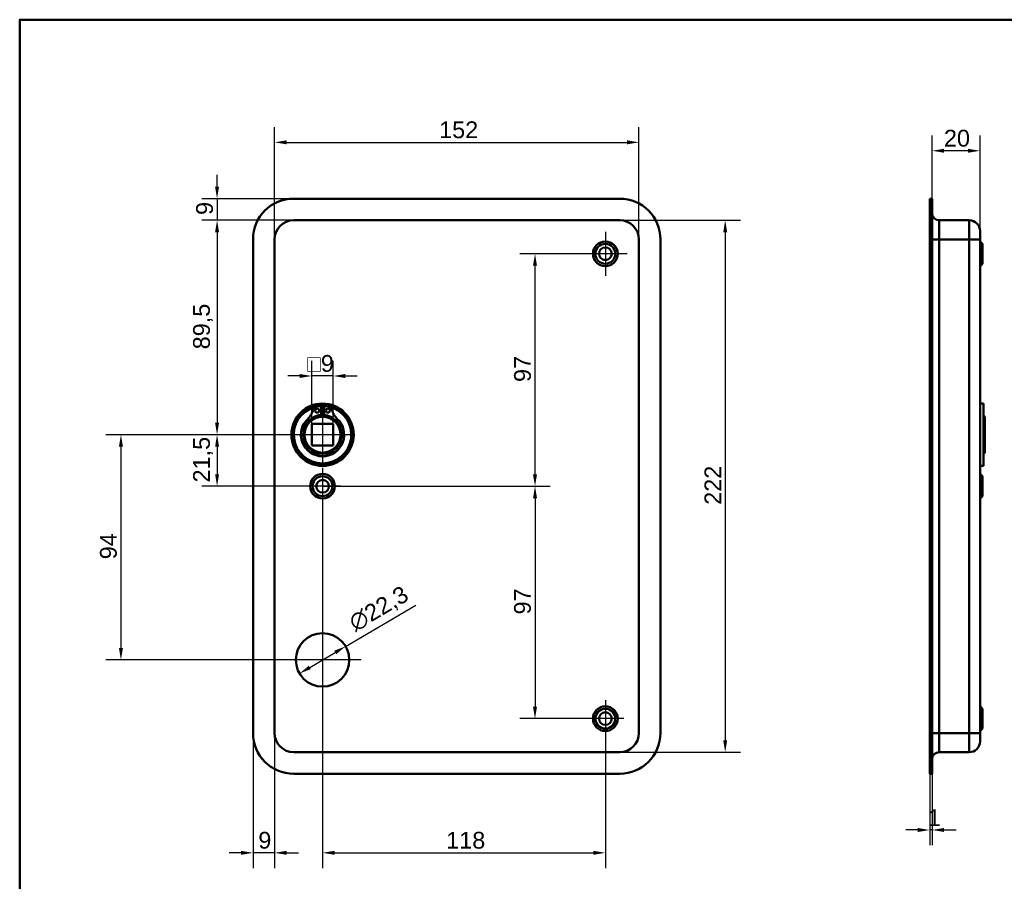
# Model space of a CAD drawing. Header units: millimetres. Extents: x 20 to 833, y 20 to 574.
# Tile 2 of 4: x 20 to 431, y 214 to 574. Entities that reach past the tile are written whole.
import ezdxf

# ---------------------------------------------------------------- set-up
doc = ezdxf.new("R2010")
doc.units = ezdxf.units.MM
doc.header["$LTSCALE"] = 2
for name, color, linetype, lineweight in [('Bemaßungen(DIN)', 7, 'Continuous', 25), ('Mittelpunktmarkierung(DIN)', 7, 'Continuous', 25), ('Sichtbare Kanten(DIN)', 7, 'Continuous', 50), ('Sichtbare tangentiale Kanten(DIN)', 7, 'Continuous', 50), ('Skizziergeometrie(DIN)', 7, 'Continuous', 50)]:
    doc.layers.add(name, color=color, linetype=linetype, lineweight=lineweight)
doc.styles.add('STANDARD-DIN~0', font='arial.ttf')
doc.dimstyles.new('CAD-LAN', dxfattribs={"dimscale": 2, "dimtxt": 3.5, "dimasz": 2.5, "dimexe": 3.175, "dimexo": 0, "dimgap": 0.8, "dimtad": 1, "dimrnd": 1e-08, "dimtxsty": 'STANDARD-DIN~0', "dimcen": 0.09, "dimdle": 10, "dimclrd": 250, "dimclre": 250, "dimclrt": 250, "dimadec": 0, "dimazin": 2, "dimtfac": 1, "dimtmove": 0, "dimatfit": 3, "dimfxl": 1, "dimtolj": 1, "dimtzin": 0, "dimlwd": 25, "dimlwe": 25, "dimarcsym": 0})

# ---------------------------------------------------------------- blocks, each defined once
blk = doc.blocks.new('Ränder Standardrahmen')
at = {"layer": 'Skizziergeometrie(DIN)', "flags": 128}
blk.add_lwpolyline([(10, 10), (10, 287), (410, 287), (410, 10), (10, 10)], dxfattribs=at)
blk = doc.blocks.new('*D8')
at = {"layer": 'Bemaßungen(DIN)', "color": 250, "linetype": 'Continuous', "lineweight": 25, "true_color": 0x3f3f3f, "transparency": 16777216}
for p, q in [((126.35, 482.3), (126.35, 529.16)), ((278.35, 482.3), (278.35, 529.16)), ((131.35, 522.81), (273.35, 522.81))]:
    blk.add_line(p, q, dxfattribs=at)
at = {"layer": 'Bemaßungen(DIN)', "color": 250, "linetype": 'Continuous', "true_color": 0x3f3f3f, "transparency": 16777216}
for points in [[(131.35, 523.65), (131.35, 521.98), (126.35, 522.81)], [(273.35, 523.65), (273.35, 521.98), (278.35, 522.81)]]:
    blk.add_solid(points, dxfattribs=at)
at = {"layer": 'Defpoints', "color": 0, "linetype": 'Continuous', "transparency": 16777216}
for p in [(278.35, 522.81), (126.35, 482.3), (278.35, 482.3)]:
    blk.add_point(p, dxfattribs=at)
at = {"layer": 'Bemaßungen(DIN)', "color": 250, "linetype": 'Continuous', "lineweight": 25, "true_color": 0x3f3f3f, "transparency": 16777216, "insert": (194.98, 531.56), "char_height": 7, "attachment_point": 1, "style": 'STANDARD-DIN~0'}
blk.add_mtext('\\A1;152', dxfattribs=at)
blk = doc.blocks.new('*D9')
at = {"layer": 'Bemaßungen(DIN)', "color": 250, "linetype": 'Continuous', "lineweight": 25, "true_color": 0x3f3f3f, "transparency": 16777216}
for p, q in [((270.35, 490.3), (320.7, 490.3)), ((314.35, 485.3), (314.35, 273.3)), ((270.35, 268.3), (320.7, 268.3))]:
    blk.add_line(p, q, dxfattribs=at)
at = {"layer": 'Bemaßungen(DIN)', "color": 250, "linetype": 'Continuous', "true_color": 0x3f3f3f, "transparency": 16777216}
for points in [[(313.52, 485.3), (315.18, 485.3), (314.35, 490.3)], [(313.52, 273.3), (315.18, 273.3), (314.35, 268.3)]]:
    blk.add_solid(points, dxfattribs=at)
at = {"layer": 'Defpoints', "color": 0, "linetype": 'Continuous', "transparency": 16777216}
for p in [(270.35, 490.3), (270.35, 268.3), (314.35, 268.3)]:
    blk.add_point(p, dxfattribs=at)
at = {"layer": 'Bemaßungen(DIN)', "color": 250, "linetype": 'Continuous', "lineweight": 25, "true_color": 0x3f3f3f, "transparency": 16777216, "insert": (305.72, 371.54), "char_height": 7, "attachment_point": 1, "rotation": 90, "style": 'STANDARD-DIN~0'}
blk.add_mtext('\\A1;222', dxfattribs=at)
blk = doc.blocks.new('*D10')
at = {"layer": 'Bemaßungen(DIN)', "color": 250, "linetype": 'Continuous', "lineweight": 25, "true_color": 0x3f3f3f, "transparency": 16777216}
for p, q in [((134.35, 490.3), (96, 490.3)), ((102.35, 485.3), (102.35, 405.8)), ((146.35, 400.8), (96, 400.8))]:
    blk.add_line(p, q, dxfattribs=at)
at = {"layer": 'Bemaßungen(DIN)', "color": 250, "linetype": 'Continuous', "true_color": 0x3f3f3f, "transparency": 16777216}
for points in [[(101.52, 485.3), (103.18, 485.3), (102.35, 490.3)], [(101.52, 405.8), (103.18, 405.8), (102.35, 400.8)]]:
    blk.add_solid(points, dxfattribs=at)
at = {"layer": 'Defpoints', "color": 0, "linetype": 'Continuous', "transparency": 16777216}
for p in [(134.35, 490.3), (102.35, 400.8), (146.35, 400.8)]:
    blk.add_point(p, dxfattribs=at)
at = {"layer": 'Bemaßungen(DIN)', "color": 250, "linetype": 'Continuous', "lineweight": 25, "true_color": 0x3f3f3f, "transparency": 16777216, "insert": (92.34, 436.43), "char_height": 7, "attachment_point": 1, "rotation": 90, "style": 'STANDARD-DIN~0'}
blk.add_mtext('\\A1;89,5', dxfattribs=at)
blk = doc.blocks.new('*D11')
at = {"layer": 'Bemaßungen(DIN)', "color": 250, "linetype": 'Continuous', "lineweight": 25, "true_color": 0x3f3f3f, "transparency": 16777216}
for p, q in [((146.35, 400.8), (96, 400.8)), ((102.35, 395.8), (102.35, 384.3)), ((146.35, 379.3), (96, 379.3))]:
    blk.add_line(p, q, dxfattribs=at)
at = {"layer": 'Bemaßungen(DIN)', "color": 250, "linetype": 'Continuous', "true_color": 0x3f3f3f, "transparency": 16777216}
for points in [[(101.52, 395.8), (103.18, 395.8), (102.35, 400.8)], [(101.52, 384.3), (103.18, 384.3), (102.35, 379.3)]]:
    blk.add_solid(points, dxfattribs=at)
at = {"layer": 'Defpoints', "color": 0, "linetype": 'Continuous', "transparency": 16777216}
for p in [(146.35, 400.8), (102.35, 379.3), (146.35, 379.3)]:
    blk.add_point(p, dxfattribs=at)
at = {"layer": 'Bemaßungen(DIN)', "color": 250, "linetype": 'Continuous', "lineweight": 25, "true_color": 0x3f3f3f, "transparency": 16777216, "insert": (92.34, 380.87), "char_height": 7, "attachment_point": 1, "rotation": 90, "style": 'STANDARD-DIN~0'}
blk.add_mtext('\\A1;21,5', dxfattribs=at)
blk = doc.blocks.new('*D12')
at = {"layer": 'Bemaßungen(DIN)', "color": 250, "linetype": 'Continuous', "lineweight": 25, "true_color": 0x3f3f3f, "transparency": 16777216}
for p, q in [((146.35, 400.8), (55.89, 400.8)), ((62.24, 395.8), (62.24, 311.8)), ((146.35, 306.8), (55.89, 306.8))]:
    blk.add_line(p, q, dxfattribs=at)
at = {"layer": 'Bemaßungen(DIN)', "color": 250, "linetype": 'Continuous', "true_color": 0x3f3f3f, "transparency": 16777216}
for points in [[(61.4, 395.8), (63.07, 395.8), (62.24, 400.8)], [(61.4, 311.8), (63.07, 311.8), (62.24, 306.8)]]:
    blk.add_solid(points, dxfattribs=at)
at = {"layer": 'Defpoints', "color": 0, "linetype": 'Continuous', "transparency": 16777216}
for p in [(146.35, 400.8), (62.24, 306.8), (146.35, 306.8)]:
    blk.add_point(p, dxfattribs=at)
at = {"layer": 'Bemaßungen(DIN)', "color": 250, "linetype": 'Continuous', "lineweight": 25, "true_color": 0x3f3f3f, "transparency": 16777216, "insert": (53.49, 348.8), "char_height": 7, "attachment_point": 1, "rotation": 90, "style": 'STANDARD-DIN~0'}
blk.add_mtext('\\A1;94', dxfattribs=at)
blk = doc.blocks.new('*D13')
at = {"layer": 'Bemaßungen(DIN)', "color": 250, "linetype": 'Continuous', "lineweight": 25, "true_color": 0x3f3f3f, "transparency": 16777216}
for p, q in [((102.35, 504.3), (102.35, 509.3)), ((134.35, 499.3), (96, 499.3)), ((102.35, 499.3), (102.35, 490.3)), ((134.35, 490.3), (96, 490.3)), ((102.35, 485.3), (102.35, 480.3))]:
    blk.add_line(p, q, dxfattribs=at)
at = {"layer": 'Bemaßungen(DIN)', "color": 250, "linetype": 'Continuous', "true_color": 0x3f3f3f, "transparency": 16777216}
for points in [[(101.52, 504.3), (103.18, 504.3), (102.35, 499.3)], [(101.52, 485.3), (103.18, 485.3), (102.35, 490.3)]]:
    blk.add_solid(points, dxfattribs=at)
at = {"layer": 'Defpoints', "color": 0, "linetype": 'Continuous', "transparency": 16777216}
for p in [(134.35, 499.3), (102.35, 490.3), (134.35, 490.3)]:
    blk.add_point(p, dxfattribs=at)
at = {"layer": 'Bemaßungen(DIN)', "color": 250, "linetype": 'Continuous', "lineweight": 25, "true_color": 0x3f3f3f, "transparency": 16777216, "insert": (93.6, 492.5), "char_height": 7, "attachment_point": 1, "rotation": 90, "style": 'STANDARD-DIN~0'}
blk.add_mtext('\\A1;9', dxfattribs=at)
blk = doc.blocks.new('*D14')
at = {"layer": 'Bemaßungen(DIN)', "color": 250, "linetype": 'Continuous', "lineweight": 25, "true_color": 0x3f3f3f, "transparency": 16777216}
for p, q in [((255.2, 476.3), (228.65, 476.3)), ((235, 384.3), (235, 471.3)), ((146.35, 379.3), (241.35, 379.3))]:
    blk.add_line(p, q, dxfattribs=at)
at = {"layer": 'Bemaßungen(DIN)', "color": 250, "linetype": 'Continuous', "true_color": 0x3f3f3f, "transparency": 16777216}
for points in [[(234.16, 471.3), (235.83, 471.3), (235, 476.3)], [(234.16, 384.3), (235.83, 384.3), (235, 379.3)]]:
    blk.add_solid(points, dxfattribs=at)
at = {"layer": 'Defpoints', "color": 0, "linetype": 'Continuous', "transparency": 16777216}
for p in [(235, 476.3), (255.2, 476.3), (146.35, 379.3)]:
    blk.add_point(p, dxfattribs=at)
at = {"layer": 'Bemaßungen(DIN)', "color": 250, "linetype": 'Continuous', "lineweight": 25, "true_color": 0x3f3f3f, "transparency": 16777216, "insert": (226.25, 422.79), "char_height": 7, "attachment_point": 1, "rotation": 90, "style": 'STANDARD-DIN~0'}
blk.add_mtext('\\A1;97', dxfattribs=at)
blk = doc.blocks.new('*D15')
at = {"layer": 'Bemaßungen(DIN)', "color": 250, "linetype": 'Continuous', "lineweight": 25, "true_color": 0x3f3f3f, "transparency": 16777216}
for p, q in [((146.35, 379.3), (241.35, 379.3)), ((235, 374.3), (235, 287.3)), ((256.7, 282.3), (228.65, 282.3))]:
    blk.add_line(p, q, dxfattribs=at)
at = {"layer": 'Bemaßungen(DIN)', "color": 250, "linetype": 'Continuous', "true_color": 0x3f3f3f, "transparency": 16777216}
for points in [[(234.16, 374.3), (235.83, 374.3), (235, 379.3)], [(234.16, 287.3), (235.83, 287.3), (235, 282.3)]]:
    blk.add_solid(points, dxfattribs=at)
at = {"layer": 'Defpoints', "color": 0, "linetype": 'Continuous', "transparency": 16777216}
for p in [(146.35, 379.3), (235, 282.3), (256.7, 282.3)]:
    blk.add_point(p, dxfattribs=at)
at = {"layer": 'Bemaßungen(DIN)', "color": 250, "linetype": 'Continuous', "lineweight": 25, "true_color": 0x3f3f3f, "transparency": 16777216, "insert": (226.25, 325.79), "char_height": 7, "attachment_point": 1, "rotation": 90, "style": 'STANDARD-DIN~0'}
blk.add_mtext('\\A1;97', dxfattribs=at)
blk = doc.blocks.new('*D16')
at = {"layer": 'Bemaßungen(DIN)', "color": 250, "linetype": 'Continuous', "lineweight": 25, "true_color": 0x3f3f3f, "transparency": 16777216}
for p, q in [((146.35, 371.65), (146.35, 219.95)), ((264.35, 274.65), (264.35, 219.95)), ((151.35, 226.3), (259.35, 226.3))]:
    blk.add_line(p, q, dxfattribs=at)
at = {"layer": 'Bemaßungen(DIN)', "color": 250, "linetype": 'Continuous', "true_color": 0x3f3f3f, "transparency": 16777216}
for points in [[(151.35, 227.13), (151.35, 225.47), (146.35, 226.3)], [(259.35, 227.13), (259.35, 225.47), (264.35, 226.3)]]:
    blk.add_solid(points, dxfattribs=at)
at = {"layer": 'Defpoints', "color": 0, "linetype": 'Continuous', "transparency": 16777216}
for p in [(146.35, 371.65), (264.35, 274.65), (264.35, 226.3)]:
    blk.add_point(p, dxfattribs=at)
at = {"layer": 'Bemaßungen(DIN)', "color": 250, "linetype": 'Continuous', "lineweight": 25, "true_color": 0x3f3f3f, "transparency": 16777216, "insert": (197.94, 235.05), "char_height": 7, "attachment_point": 1, "style": 'STANDARD-DIN~0'}
blk.add_mtext('\\A1;118', dxfattribs=at)
blk = doc.blocks.new('*D17')
at = {"layer": 'Bemaßungen(DIN)', "color": 250, "linetype": 'Continuous', "lineweight": 25, "true_color": 0x3f3f3f, "transparency": 16777216}
for p, q in [((117.35, 276.3), (117.35, 219.95)), ((126.35, 276.3), (126.35, 219.95)), ((112.35, 226.3), (107.35, 226.3)), ((126.35, 226.3), (117.35, 226.3)), ((131.35, 226.3), (136.35, 226.3))]:
    blk.add_line(p, q, dxfattribs=at)
at = {"layer": 'Bemaßungen(DIN)', "color": 250, "linetype": 'Continuous', "true_color": 0x3f3f3f, "transparency": 16777216}
for points in [[(112.35, 227.13), (112.35, 225.47), (117.35, 226.3)], [(131.35, 227.13), (131.35, 225.47), (126.35, 226.3)]]:
    blk.add_solid(points, dxfattribs=at)
at = {"layer": 'Defpoints', "color": 0, "linetype": 'Continuous', "transparency": 16777216}
for p in [(117.35, 276.3), (126.35, 276.3), (117.35, 226.3)]:
    blk.add_point(p, dxfattribs=at)
at = {"layer": 'Bemaßungen(DIN)', "color": 250, "linetype": 'Continuous', "lineweight": 25, "true_color": 0x3f3f3f, "transparency": 16777216, "insert": (119.55, 235.05), "char_height": 7, "attachment_point": 1, "style": 'STANDARD-DIN~0'}
blk.add_mtext('\\A1;9', dxfattribs=at)
blk = doc.blocks.new('*D18')
at = {"layer": 'Bemaßungen(DIN)', "color": 250, "linetype": 'Continuous', "lineweight": 25, "true_color": 0x3f3f3f, "transparency": 16777216}
for p, q in [((155.96, 312.46), (185.25, 329.72)), ((141.05, 303.68), (151.65, 309.92))]:
    blk.add_line(p, q, dxfattribs=at)
at = {"layer": 'Bemaßungen(DIN)', "color": 250, "linetype": 'Continuous', "true_color": 0x3f3f3f, "transparency": 16777216}
for points in [[(151.22, 310.64), (152.07, 309.2), (155.96, 312.46)], [(140.63, 304.39), (141.47, 302.96), (136.74, 301.14)]]:
    blk.add_solid(points, dxfattribs=at)
at = {"layer": 'Defpoints', "color": 0, "linetype": 'Continuous', "transparency": 16777216}
for p in [(155.96, 312.46), (136.74, 301.14)]:
    blk.add_point(p, dxfattribs=at)
at = {"layer": 'Bemaßungen(DIN)', "color": 250, "linetype": 'Continuous', "lineweight": 25, "true_color": 0x3f3f3f, "transparency": 16777216, "insert": (156.44, 324.64), "char_height": 7, "attachment_point": 1, "rotation": 30.514, "style": 'STANDARD-DIN~0'}
blk.add_mtext('\\A1;∅22,3', dxfattribs=at)
blk = doc.blocks.new('*D19')
at = {"layer": 'Bemaßungen(DIN)', "color": 250, "linetype": 'Continuous', "lineweight": 25, "true_color": 0x3f3f3f, "transparency": 16777216}
for p, q in [((141.85, 405.3), (141.85, 431.65)), ((150.85, 405.3), (150.85, 431.65)), ((136.85, 425.3), (131.85, 425.3)), ((150.85, 425.3), (141.85, 425.3)), ((155.85, 425.3), (160.85, 425.3))]:
    blk.add_line(p, q, dxfattribs=at)
at = {"layer": 'Bemaßungen(DIN)', "color": 250, "linetype": 'Continuous', "true_color": 0x3f3f3f, "transparency": 16777216}
for points in [[(136.85, 426.13), (136.85, 424.47), (141.85, 425.3)], [(155.85, 426.13), (155.85, 424.47), (150.85, 425.3)]]:
    blk.add_solid(points, dxfattribs=at)
at = {"layer": 'Defpoints', "color": 0, "linetype": 'Continuous', "transparency": 16777216}
for p in [(141.85, 425.3), (141.85, 405.3), (150.85, 405.3)]:
    blk.add_point(p, dxfattribs=at)
at = {"layer": 'Bemaßungen(DIN)', "color": 250, "linetype": 'Continuous', "lineweight": 25, "true_color": 0x3f3f3f, "transparency": 16777216, "insert": (139.98, 434.05), "char_height": 7, "attachment_point": 1, "style": 'STANDARD-DIN~0'}
blk.add_mtext('\\A1;\\fAIGDT|b0|i0;\\H7.0000;o\\fArial|b0|i0;\\H7.0000;9', dxfattribs=at)
blk = doc.blocks.new('*D20')
at = {"layer": 'Bemaßungen(DIN)', "color": 250, "linetype": 'Continuous', "lineweight": 25, "true_color": 0x3f3f3f, "transparency": 16777216}
for p, q in [((400.66, 499.3), (400.66, 525.65)), ((420.66, 485.8), (420.66, 525.65)), ((415.66, 519.3), (405.66, 519.3))]:
    blk.add_line(p, q, dxfattribs=at)
at = {"layer": 'Bemaßungen(DIN)', "color": 250, "linetype": 'Continuous', "true_color": 0x3f3f3f, "transparency": 16777216}
for points in [[(405.66, 520.13), (405.66, 518.47), (400.66, 519.3)], [(415.66, 520.13), (415.66, 518.47), (420.66, 519.3)]]:
    blk.add_solid(points, dxfattribs=at)
at = {"layer": 'Defpoints', "color": 0, "linetype": 'Continuous', "transparency": 16777216}
for p in [(400.66, 519.3), (400.66, 499.3), (420.66, 485.8)]:
    blk.add_point(p, dxfattribs=at)
at = {"layer": 'Bemaßungen(DIN)', "color": 250, "linetype": 'Continuous', "lineweight": 25, "true_color": 0x3f3f3f, "transparency": 16777216, "insert": (405.6, 528.05), "char_height": 7, "attachment_point": 1, "style": 'STANDARD-DIN~0'}
blk.add_mtext('\\A1;20', dxfattribs=at)
blk = doc.blocks.new('*D21')
at = {"layer": 'Bemaßungen(DIN)', "color": 250, "linetype": 'Continuous', "lineweight": 25, "true_color": 0x3f3f3f, "transparency": 16777216}
for p, q in [((399.66, 259.3), (399.66, 229.48)), ((400.66, 259.3), (400.66, 229.48)), ((394.66, 235.83), (389.66, 235.83)), ((400.66, 235.83), (399.66, 235.83)), ((405.66, 235.83), (410.66, 235.83))]:
    blk.add_line(p, q, dxfattribs=at)
at = {"layer": 'Bemaßungen(DIN)', "color": 250, "linetype": 'Continuous', "true_color": 0x3f3f3f, "transparency": 16777216}
for points in [[(394.66, 236.67), (394.66, 235), (399.66, 235.83)], [(405.66, 236.67), (405.66, 235), (400.66, 235.83)]]:
    blk.add_solid(points, dxfattribs=at)
at = {"layer": 'Defpoints', "color": 0, "linetype": 'Continuous', "transparency": 16777216}
for p in [(399.66, 259.3), (400.66, 259.3), (399.66, 235.83)]:
    blk.add_point(p, dxfattribs=at)
at = {"layer": 'Bemaßungen(DIN)', "color": 250, "linetype": 'Continuous', "lineweight": 25, "true_color": 0x3f3f3f, "transparency": 16777216, "insert": (398.87, 244.46), "char_height": 7, "attachment_point": 1, "style": 'STANDARD-DIN~0'}
blk.add_mtext('\\A1;1', dxfattribs=at)

msp = doc.modelspace()

# ---------------------------------------------------------------- linework, layer by layer
at = {"layer": 'Mittelpunktmarkierung(DIN)', "linetype": 'Continuous'}
for p, q in [((264.3498, 485.449), (264.3498, 467.149)), ((273.4998, 476.299), (255.1998, 476.299)), ((146.3498, 413.299), (146.3498, 388.299)), ((158.8498, 400.799), (133.8498, 400.799)), ((146.3498, 386.949), (146.3498, 371.649)), ((153.9998, 379.299), (138.6998, 379.299)), ((146.3498, 322.949), (146.3498, 290.649)), ((162.4998, 306.799), (130.1998, 306.799)), ((264.3498, 289.949), (264.3498, 274.649)), ((271.9998, 282.299), (256.6998, 282.299))]:
    msp.add_line(p, q, dxfattribs=at)
at = {"layer": 'Sichtbare Kanten(DIN)'}
for p, q in [((134.3498, 499.299), (270.3498, 499.299)), ((399.6618, 499.299), (399.6618, 482.299)), ((399.6618, 499.299), (400.6618, 499.299)), ((400.6618, 499.299), (400.6618, 482.299)), ((270.3498, 490.299), (134.3498, 490.299)), ((416.1618, 490.299), (403.6618, 490.299)), ((420.6618, 485.799), (420.6618, 482.299)), ((117.3498, 276.299), (117.3498, 482.299)), ((126.3498, 482.299), (126.3498, 276.299)), ((278.3498, 276.299), (278.3498, 482.299)), ((287.3498, 482.299), (287.3498, 276.299)), ((399.6618, 276.299), (399.6618, 482.299)), ((400.6618, 276.299), (400.6618, 482.299)), ((420.6618, 276.299), (420.6618, 482.299)), ((421.6618, 480.449), (420.6618, 481.449)), ((421.6618, 480.449), (421.6618, 472.149)), ((421.6618, 472.149), (420.6618, 471.149)), ((144.3486, 412.7069), (145.7331, 412.7069)), ((145.7331, 412.7069), (145.7331, 409.0069)), ((146.9665, 412.7069), (148.3509, 412.7069)), ((146.9665, 409.0069), (146.9665, 412.7069)), ((422.1618, 413.799), (420.6618, 413.799)), ((422.1618, 387.799), (422.1618, 413.799)), ((422.6618, 408.299), (422.1618, 408.799)), ((422.6618, 408.299), (422.6618, 393.299)), ((141.8498, 405.299), (141.8498, 396.299)), ((150.8498, 405.299), (141.8498, 405.299)), ((150.8498, 396.299), (150.8498, 405.299)), ((141.8498, 396.299), (150.8498, 396.299)), ((422.6618, 393.299), (422.1618, 392.799)), ((422.1618, 387.799), (420.6618, 387.799)), ((421.6618, 383.449), (420.6618, 384.449)), ((421.6618, 383.449), (421.6618, 375.149)), ((421.6618, 375.149), (420.6618, 374.149)), ((421.6618, 286.449), (420.6618, 287.449)), ((421.6618, 286.449), (421.6618, 278.149)), ((399.6618, 276.299), (399.6618, 259.299)), ((400.6618, 276.299), (400.6618, 259.299)), ((421.6618, 278.149), (420.6618, 277.149)), ((420.6618, 276.299), (420.6618, 272.799)), ((134.3498, 268.299), (270.3498, 268.299)), ((416.1618, 268.299), (403.6618, 268.299)), ((270.3498, 259.299), (134.3498, 259.299)), ((399.6618, 259.299), (400.6618, 259.299))]:
    msp.add_line(p, q, dxfattribs=at)
for centre, radius in [((264.3498, 476.299), 5.15), ((264.3498, 476.299), 4.15), ((264.3498, 476.299), 2.65), ((146.3498, 400.799), 13), ((146.3498, 400.799), 12.5), ((144.1181, 410.8569), 0.85), ((148.5815, 410.8569), 0.85), ((146.3498, 400.799), 8), ((146.3498, 400.799), 7.5), ((146.3498, 379.299), 5.15), ((146.3498, 379.299), 4.15), ((146.3498, 379.299), 2.65), ((146.3498, 306.799), 11.15), ((264.3498, 282.299), 5.15), ((264.3498, 282.299), 4.15), ((264.3498, 282.299), 2.65)]:
    msp.add_circle(centre, radius, dxfattribs=at)
for centre, radius, start, end in [((134.3498, 482.299), 17, 90, 180), ((270.3498, 482.299), 17, 0, 90), ((403.6618, 493.299), 3, 180, 270), ((134.3498, 482.299), 8, 90, 180), ((270.3498, 482.299), 8, 0, 90), ((416.1618, 485.799), 4.5, 0, 90), ((146.3498, 400.799), 12, 104.792103, 75.207897), ((133.9798, 413.4469), 8.7248, 314.36355, 345.197809), ((144.3486, 410.7069), 2, 90, 165.197809), ((146.3498, 400.799), 12, 82.898271, 97.101729), ((148.3509, 410.7069), 2, 14.802191, 90), ((158.7198, 413.4469), 8.7248, 194.802191, 225.63645), ((146.3498, 400.799), 9, 130.903341, 49.096659), ((146.3498, 400.799), 8.9667, 134.36355, 45.63645), ((146.3498, 401.5323), 7.5, 94.716311, 139.030547), ((146.3498, 400.799), 8.2, 73.43926, 106.56074), ((146.3498, 400.799), 9, 86.0711, 93.9289), ((146.3498, 401.5323), 7.5, 40.969453, 85.283689), ((134.3498, 276.299), 17, 180, 270), ((134.3498, 276.299), 8, 180, 270), ((270.3498, 276.299), 8, 270, 0), ((270.3498, 276.299), 17, 270, 0), ((416.1618, 272.799), 4.5, 270, 0), ((403.6618, 265.299), 3, 90, 180)]:
    msp.add_arc(centre, radius, start, end, dxfattribs=at)
at = {"layer": 'Sichtbare tangentiale Kanten(DIN)'}
for p, q in [((403.6618, 490.299), (403.6618, 482.299)), ((416.1618, 482.299), (416.1618, 490.299)), ((399.6618, 482.299), (400.6618, 482.299)), ((400.6618, 482.299), (403.6618, 482.299)), ((403.6618, 276.299), (403.6618, 482.299)), ((416.1618, 482.299), (403.6618, 482.299)), ((420.6618, 482.299), (416.1618, 482.299)), ((416.1618, 482.299), (416.1618, 276.299)), ((399.6618, 276.299), (400.6618, 276.299)), ((403.6618, 276.299), (400.6618, 276.299)), ((403.6618, 276.299), (403.6618, 268.299)), ((416.1618, 276.299), (403.6618, 276.299)), ((416.1618, 268.299), (416.1618, 276.299)), ((416.1618, 276.299), (420.6618, 276.299))]:
    msp.add_line(p, q, dxfattribs=at)

# ---------------------------------------------------------------- block references
at = {"xscale": 2, "yscale": 2, "zscale": 2}
msp.add_blockref('Ränder Standardrahmen', (0, 0), dxfattribs=at)

# ---------------------------------------------------------------- dimensions: what is measured, and where the dimension line sits
at = {"layer": 'Bemaßungen(DIN)', "color": 250, "linetype": 'Continuous', "lineweight": 25, "true_color": 0x3f3f3f}
for base, p1, p2, angle, override, picture, middle in [((278.3498, 522.8121), (126.3498, 482.299), (278.3498, 482.299), 180, {"dimgap": 0.8, "dimdec": 2, "dimtol": 0, "dimlim": 0, "dimtp": 0, "dimtm": 0, "dimtdec": 2, "dimtofl": 0, "dimatfit": 1}, '*D8', (202.3498, 522.8121)), ((102.3498, 490.299), (134.3498, 499.299), (134.3498, 490.299), 270, {"dimgap": 0.8, "dimdec": 2, "dimtol": 0, "dimlim": 0, "dimtp": 0, "dimtm": 0, "dimtdec": 2, "dimtofl": 1, "dimatfit": 1}, '*D13', (102.3498, 494.799)), ((102.3498, 400.799), (134.3498, 490.299), (146.3498, 400.799), 90, {"dimgap": 0.8, "dimdec": 2, "dimtol": 0, "dimlim": 0, "dimtp": 0, "dimtm": 0, "dimtdec": 2, "dimtofl": 0, "dimatfit": 1}, '*D10', (102.3498, 445.549)), ((314.3498, 268.299), (270.3498, 490.299), (270.3498, 268.299), 90, {"dimgap": 0.8, "dimdec": 2, "dimtol": 0, "dimlim": 0, "dimtp": 0, "dimtm": 0, "dimtdec": 2, "dimtofl": 0, "dimatfit": 1}, '*D9', (314.3498, 379.299)), ((234.9973, 476.299), (146.3498, 379.299), (255.1998, 476.299), 90, {"dimgap": 0.8, "dimdec": 2, "dimtol": 0, "dimlim": 0, "dimtp": 0, "dimtm": 0, "dimtdec": 2, "dimtofl": 0, "dimatfit": 1}, '*D14', (234.9973, 427.799)), ((62.2375, 306.799), (146.3498, 400.799), (146.3498, 306.799), 90, {"dimgap": 0.8, "dimdec": 2, "dimtol": 0, "dimlim": 0, "dimtp": 0, "dimtm": 0, "dimtdec": 2, "dimtofl": 0, "dimatfit": 1}, '*D12', (62.2375, 353.799)), ((102.3498, 379.299), (146.3498, 400.799), (146.3498, 379.299), 90, {"dimgap": 0.8, "dimdec": 2, "dimtol": 0, "dimlim": 0, "dimtp": 0, "dimtm": 0, "dimtdec": 2, "dimtofl": 0, "dimatfit": 1}, '*D11', (102.3498, 390.049)), ((234.9973, 282.299), (146.3498, 379.299), (256.6998, 282.299), 90, {"dimgap": 0.8, "dimdec": 2, "dimtol": 0, "dimlim": 0, "dimtp": 0, "dimtm": 0, "dimtdec": 2, "dimtofl": 0, "dimatfit": 1}, '*D15', (234.9973, 330.799)), ((264.3498, 226.299), (146.3498, 371.649), (264.3498, 274.649), 180, {"dimgap": 0.8, "dimdec": 2, "dimtol": 0, "dimlim": 0, "dimtp": 0, "dimtm": 0, "dimtdec": 2, "dimtofl": 0, "dimatfit": 1}, '*D16', (205.3498, 226.299)), ((117.3498, 226.299), (126.3498, 276.299), (117.3498, 276.299), 180, {"dimgap": 0.8, "dimdec": 2, "dimtol": 0, "dimlim": 0, "dimtp": 0, "dimtm": 0, "dimtdec": 2, "dimtofl": 1, "dimatfit": 1}, '*D17', (121.8498, 226.299))]:
    dim = msp.add_linear_dim(base=base, p1=p1, p2=p2, angle=angle, dimstyle='CAD-LAN', override=override, dxfattribs=at)
    dim.commit()
    dim.dimension.update_dxf_attribs({"geometry": picture, "text_midpoint": middle, "dimtype": 160})
for base, p1, p2, override, picture, middle in [((400.6618, 519.299), (420.6618, 485.799), (400.6618, 499.299), {"dimgap": 0.8, "dimdec": 2, "dimtol": 0, "dimlim": 0, "dimtp": 0, "dimtm": 0, "dimtdec": 2, "dimtofl": 0, "dimatfit": 1}, '*D20', (410.6618, 519.299)), ((399.6618, 235.8335), (400.6618, 259.299), (399.6618, 259.299), {"dimgap": 0.8, "dimdec": 2, "dimtol": 0, "dimlim": 0, "dimtp": 0, "dimtm": 0, "dimtdec": 2, "dimtofl": 1, "dimatfit": 1}, '*D21', (400.1618, 235.8335))]:
    dim = msp.add_linear_dim(base=base, p1=p1, p2=p2, dimstyle='CAD-LAN', override=override, dxfattribs=at)
    dim.commit()
    dim.dimension.update_dxf_attribs({"geometry": picture, "text_midpoint": middle, "dimtype": 160})
dim = msp.add_linear_dim(base=(141.8498, 425.299), p1=(150.8498, 405.299), p2=(141.8498, 405.299), angle=180, text='\\fAIGDT|b0|i0;\\H7.0000;o\\fArial|b0|i0;\\H7.0000;<>', dimstyle='CAD-LAN', override={"dimgap": 0.8, "dimdec": 2, "dimtol": 0, "dimlim": 0, "dimtp": 0, "dimtm": 0, "dimtdec": 2, "dimtofl": 1, "dimatfit": 1}, dxfattribs=at)
dim.commit()
dim.dimension.update_dxf_attribs({"geometry": '*D19', "text_midpoint": (146.3498, 425.299), "dimtype": 160})
dim = msp.add_diameter_dim_2p(p1=(136.744, 301.1376), p2=(155.9556, 312.4604), dimstyle='CAD-LAN', override={"dimgap": 0.8, "dimdec": 2, "dimlfac": 1, "dimtol": 0, "dimlim": 0, "dimtp": 0, "dimtm": 0, "dimtdec": 2, "dimatfit": 2}, dxfattribs=at)
dim.commit()
dim.dimension.update_dxf_attribs({"geometry": '*D18', "text_midpoint": (172.7544, 322.3612), "dimtype": 163})

doc.saveas('drawing.dxf')
